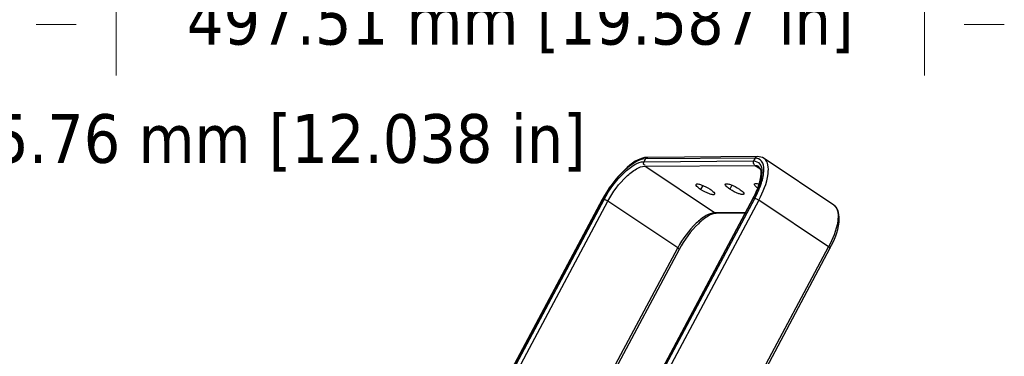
# Paper-space layout 'Sheet' of a CAD drawing. Header units: inches. Extents: x 0.2 to 10.8, y 0.2 to 8.3.
# Tile 139 of 256: x 4.5 to 6.924, y 2.615 to 3.444. Entities that reach past the tile are written whole.
import ezdxf

# ---------------------------------------------------------------- set-up
doc = ezdxf.new("R2010")
doc.units = ezdxf.units.IN
doc.header["$MEASUREMENT"] = 0
doc.layers.get('0').update_dxf_attribs({"lineweight": 5})
doc.layers.add('02___PRT_ALL_AXES', color=7, linetype='Continuous')
doc.styles.add('My Text', font='tahoma.ttf')
doc.dimstyles.new('My Dimension - mm [in] (ANSI)$0', dxfattribs={"dimtxt": 0.12, "dimasz": 0.098425, "dimexe": 0.125, "dimexo": 0.063, "dimgap": 0.031496, "dimtad": 0, "dimlfac": 250, "dimzin": 4, "dimdsep": 46, "dimtxsty": 'My Text', "dimblk": 'Filled-1', "dimcen": 0.09, "dimclrd": 1, "dimclre": 1, "dimclrt": 1, "dimadec": 1, "dimazin": 1, "dimtfac": 1, "dimtofl": 0, "dimtmove": 0, "dimatfit": 3, "dimfxl": 1, "dimtolj": 1, "dimtzin": 4, "dimlwd": -1, "dimlwe": -1, "dimarcsym": 0})

# ---------------------------------------------------------------- blocks, each defined once
blk = doc.blocks.new('*D7')
at = {"color": 1, "true_color": 0xff0000}
for p, q in [((2.8858, 4.5107), (2.8858, 3.0155)), ((4.1089, 4.5107), (4.1089, 3.0155)), ((2.9843, 3.1405), (4.0105, 3.1405)), ((4.1089, 3.1405), (4.2073, 3.1405))]:
    blk.add_line(p, q, dxfattribs=at)
at = {"layer": 'Defpoints', "color": 0}
for p in [(2.8858, 4.5737), (4.1089, 4.5737), (4.1089, 3.1405)]:
    blk.add_point(p, dxfattribs=at)
at = {"color": 1, "true_color": 0xff0000, "insert": (5.0727, 3.1405), "char_height": 0.12, "attachment_point": 5, "style": 'My Text'}
blk.add_mtext('\\A1;305.76 mm [12.038 in]', dxfattribs=at)
blk = doc.blocks.new('Filled-1')
blk = doc.blocks.new('*D8')
at = {"color": 1, "true_color": 0xff0000}
for p, q in [((6.7271, 4.2622), (6.7271, 3.3069)), ((4.7371, 4.1893), (4.7371, 3.3069)), ((4.6386, 3.4319), (4.5402, 3.4319)), ((6.8255, 3.4319), (6.9239, 3.4319))]:
    blk.add_line(p, q, dxfattribs=at)
at = {"layer": 'Defpoints', "color": 0}
for p in [(6.7271, 4.3252), (4.7371, 4.2523), (6.7271, 3.4319)]:
    blk.add_point(p, dxfattribs=at)
at = {"color": 1, "true_color": 0xff0000, "insert": (5.7321, 3.4319), "char_height": 0.12, "attachment_point": 5, "style": 'My Text'}
blk.add_mtext('\\A1;497.51 mm [19.587 in]', dxfattribs=at)

psp = doc.layouts.new('Sheet')

# ---------------------------------------------------------------- linework, layer by layer
at = {"color": 0, "linetype": 'ByBlock', "lineweight": -3}
for p, q in [((6.310404, 3.102921), (6.040145, 3.100976)), ((6.31648, 3.106811), (6.046221, 3.104866)), ((6.310404, 3.102921), (6.306744, 3.096058)), ((6.040145, 3.100976), (6.036485, 3.094113)), ((6.036485, 3.094113), (6.306744, 3.096058)), ((6.038959, 3.08314), (6.309218, 3.085084)), ((6.210704, 2.968055), (6.038959, 3.08314)), ((6.323457, 3.075543), (6.309218, 3.085084)), ((6.504244, 2.987219), (6.3325, 3.102303)), ((6.18143, 3.035811), (6.176181, 3.025967)), ((6.253499, 3.03633), (6.24825, 3.026485)), ((5.933905, 3.000735), (5.619041, 2.410224)), ((5.934831, 3.001082), (5.619759, 2.41018)), ((5.623236, 2.409969), (5.938434, 3.001107)), ((5.634199, 2.408183), (5.948171, 2.997023)), ((5.758877, 1.977678), (6.305986, 3.003753)), ((5.762481, 1.977704), (6.30959, 3.003779)), ((6.305061, 3.003406), (5.789613, 2.03671)), ((6.319327, 2.999694), (5.837707, 2.096442)), ((6.119916, 2.881939), (5.948171, 2.997023)), ((6.491071, 2.88461), (6.319327, 2.999694)), ((6.286502, 2.968601), (6.210704, 2.968055)), ((6.285879, 2.967433), (6.214421, 2.966919)), ((5.824411, 2.327735), (6.119916, 2.881939)), ((6.123371, 2.878149), (5.828575, 2.325273)), ((5.960112, 1.888824), (6.491071, 2.88461)), ((6.494527, 2.88082), (5.963226, 1.884394))]:
    psp.add_line(p, q, dxfattribs=at)
for points, knots in [([(6.046221, 3.104866), (6.024421, 3.104709), (5.978355, 3.068556), (5.948217, 3.027576), (5.933905, 3.000735)], [0, 0, 0, 0, 0.41749101, 1, 1, 1, 1]), ([(6.30959, 3.003779), (6.316084, 3.015959), (6.326224, 3.03889), (6.333183, 3.069756), (6.330475, 3.096263), (6.316271, 3.102964), (6.310404, 3.102921)], [0, 0, 0, 0, 0.36362656, 0.65110203, 0.84544131, 1, 1, 1, 1]), ([(6.040145, 3.100976), (6.031731, 3.100916), (6.012029, 3.092588), (5.973592, 3.061265), (5.948645, 3.026989), (5.934831, 3.001082)], [0, 0, 0, 0, 0.16930175, 0.40927552, 1, 1, 1, 1]), ([(5.938434, 3.001107), (5.951295, 3.025228), (5.974522, 3.05714), (6.010309, 3.086303), (6.028651, 3.094057), (6.036485, 3.094113)], [0, 0, 0, 0, 0.59072448, 0.83069826, 1, 1, 1, 1]), ([(5.948171, 2.997023), (5.96008, 3.019357), (5.981586, 3.048905), (6.014722, 3.075908), (6.031706, 3.083087), (6.038959, 3.08314)], [0, 0, 0, 0, 0.59072445, 0.83069841, 1, 1, 1, 1]), ([(6.036485, 3.094113), (6.035632, 3.092513), (6.033648, 3.089188), (6.037134, 3.086021), (6.038547, 3.086253)], [0, 0, 0, 0, 0.55878402, 1, 1, 1, 1]), ([(6.306744, 3.096058), (6.305891, 3.094458), (6.303907, 3.091133), (6.307393, 3.087965), (6.308806, 3.088198)], [0, 0, 0, 0, 0.55878402, 1, 1, 1, 1]), ([(6.305061, 3.003406), (6.313954, 3.020086), (6.324164, 3.042672), (6.326358, 3.077529), (6.31914, 3.082366)], [0, 0, 0, 0, 0.68511063, 1, 1, 1, 1]), ([(6.306744, 3.096058), (6.312206, 3.096097), (6.325432, 3.089858), (6.327952, 3.06518), (6.321474, 3.036443), (6.312033, 3.015093), (6.305986, 3.003753)], [0, 0, 0, 0, 0.15455868, 0.34889797, 0.63637347, 1, 1, 1, 1]), ([(6.319327, 2.999694), (6.330128, 3.019952), (6.344969, 3.050308), (6.343289, 3.095074), (6.3325, 3.102303)], [0, 0, 0, 0, 0.6386944, 1, 1, 1, 1]), ([(5.934831, 3.001082), (5.934626, 3.00108), (5.934249, 3.001047), (5.93388, 3.000927), (5.933737, 3.000832)], [0, 0, 0, 0, 0.54405943, 1, 1, 1, 1]), ([(6.305986, 3.003753), (6.305781, 3.003751), (6.305404, 3.003718), (6.305035, 3.003598), (6.304892, 3.003503)], [0, 0, 0, 0, 0.54405943, 1, 1, 1, 1]), ([(6.506192, 2.985717), (6.515967, 2.977086), (6.515521, 2.934615), (6.501535, 2.904234), (6.491071, 2.88461)], [0, 0, 0, 0, 0.36961741, 1, 1, 1, 1]), ([(6.494527, 2.88082), (6.505201, 2.900839), (6.521315, 2.933114), (6.516445, 2.979043), (6.504244, 2.987219)], [0, 0, 0, 0, 0.60703203, 1, 1, 1, 1]), ([(6.504244, 2.987219), (6.504584, 2.986991), (6.505251, 2.986512), (6.505884, 2.985989), (6.506192, 2.985717)], [0, 0, 0, 0, 0.4990558, 1, 1, 1, 1]), ([(6.210704, 2.968055), (6.20345, 2.968003), (6.186466, 2.960823), (6.15333, 2.933821), (6.131824, 2.904273), (6.119916, 2.881939)], [0, 0, 0, 0, 0.16930159, 0.40927555, 1, 1, 1, 1]), ([(6.214421, 2.966919), (6.207803, 2.966871), (6.191413, 2.959384), (6.157963, 2.932043), (6.135758, 2.901378), (6.123371, 2.878149)], [0, 0, 0, 0, 0.15238096, 0.39387799, 1, 1, 1, 1]), ([(6.21453, 2.967079), (6.214271, 2.9673), (6.213782, 2.967948), (6.213484, 2.96869), (6.213345, 2.969122)], [0, 0, 0, 0, 0.42843684, 1, 1, 1, 1]), ([(6.12354, 2.878052), (6.123817, 2.878237), (6.123092, 2.880334), (6.121448, 2.880411), (6.120345, 2.880908)], [0, 0, 0, 0, 0.21576069, 1, 1, 1, 1]), ([(6.494695, 2.880723), (6.494973, 2.880908), (6.494247, 2.883005), (6.492603, 2.883082), (6.4915, 2.883579)], [0, 0, 0, 0, 0.21576069, 1, 1, 1, 1])]:
    psp.add_open_spline(points, degree=3, knots=knots, dxfattribs=at)
for points in [[(6.040145, 3.100976), (6.041249, 3.103046), (6.044328, 3.106229), (6.046112, 3.104706)], [(6.310404, 3.102921), (6.311507, 3.104991), (6.314587, 3.108174), (6.316371, 3.106651)], [(6.3325, 3.102303), (6.327892, 3.105392), (6.322027, 3.106851), (6.31648, 3.106811)], [(6.309218, 3.085084), (6.312647, 3.085109), (6.316291, 3.084275), (6.31914, 3.082366)], [(5.938434, 3.001107), (5.941017, 3.001126), (5.94397, 3.000082), (5.945548, 2.998038)], [(6.30959, 3.003779), (6.312172, 3.003797), (6.315125, 3.002754), (6.316703, 3.000709)]]:
    psp.add_open_spline(points, degree=3, dxfattribs=at)
at = {"layer": '02___PRT_ALL_AXES', "color": 0, "linetype": 'ByBlock', "lineweight": -3}
for points, knots in [([(6.176181, 3.025967), (6.172956, 3.028128), (6.169073, 3.030924), (6.1641, 3.036686), (6.16495, 3.038284)], [0, 0, 0, 0, 0.68205552, 1, 1, 1, 1]), ([(6.16495, 3.038284), (6.165615, 3.039533), (6.171221, 3.03946), (6.182178, 3.035938), (6.192794, 3.030698), (6.199603, 3.026135)], [0, 0, 0, 0, 0.11260251, 0.34789986, 1, 1, 1, 1]), ([(6.24825, 3.026485), (6.245025, 3.028646), (6.241142, 3.031443), (6.236169, 3.037205), (6.237019, 3.038803)], [0, 0, 0, 0, 0.68205552, 1, 1, 1, 1]), ([(6.237019, 3.038803), (6.237684, 3.040052), (6.24329, 3.039979), (6.254247, 3.036456), (6.264863, 3.031217), (6.271672, 3.026654)], [0, 0, 0, 0, 0.11260251, 0.34789986, 1, 1, 1, 1]), ([(6.316842, 3.02947), (6.315541, 3.030452), (6.312722, 3.032905), (6.307862, 3.037018), (6.309088, 3.039321)], [0, 0, 0, 0, 0.38457686, 1, 1, 1, 1]), ([(6.309088, 3.039321), (6.309325, 3.039766), (6.313005, 3.041687), (6.31693, 3.039873), (6.320055, 3.038882)], [0, 0, 0, 0, 0.13318236, 1, 1, 1, 1]), ([(6.210834, 3.013818), (6.210169, 3.012569), (6.204563, 3.012642), (6.193606, 3.016165), (6.18299, 3.021404), (6.176181, 3.025967)], [0, 0, 0, 0, 0.11260251, 0.34789986, 1, 1, 1, 1]), ([(6.199603, 3.026135), (6.202828, 3.023975), (6.206711, 3.021178), (6.211684, 3.015416), (6.210834, 3.013818)], [0, 0, 0, 0, 0.68205552, 1, 1, 1, 1]), ([(6.282903, 3.014337), (6.282238, 3.013088), (6.276632, 3.013161), (6.265675, 3.016683), (6.255059, 3.021923), (6.24825, 3.026485)], [0, 0, 0, 0, 0.11260251, 0.34789986, 1, 1, 1, 1]), ([(6.271672, 3.026654), (6.274897, 3.024493), (6.27878, 3.021697), (6.283753, 3.015934), (6.282903, 3.014337)], [0, 0, 0, 0, 0.68205552, 1, 1, 1, 1])]:
    psp.add_open_spline(points, degree=3, knots=knots, dxfattribs=at)

# ---------------------------------------------------------------- dimensions: what is measured, and where the dimension line sits
dim = psp.add_linear_dim(base=(4.10888, 3.140491), p1=(2.885847, 4.573735), p2=(4.10888, 4.573735), dimstyle='My Dimension - mm [in] (ANSI)$0', override={"dimpost": ' mm'})
dim.commit()
dim.dimension.update_dxf_attribs({"geometry": '*D7', "text_midpoint": (5.072716, 3.140491), "dimtype": 160})
dim = psp.add_linear_dim(base=(6.727078, 3.431925), p1=(4.737051, 4.252304), p2=(6.727078, 4.32524), dimstyle='My Dimension - mm [in] (ANSI)$0', override={"dimpost": ' mm'})
dim.commit()
dim.dimension.update_dxf_attribs({"geometry": '*D8', "text_midpoint": (5.732064, 3.431925)})

doc.saveas('drawing.dxf')
